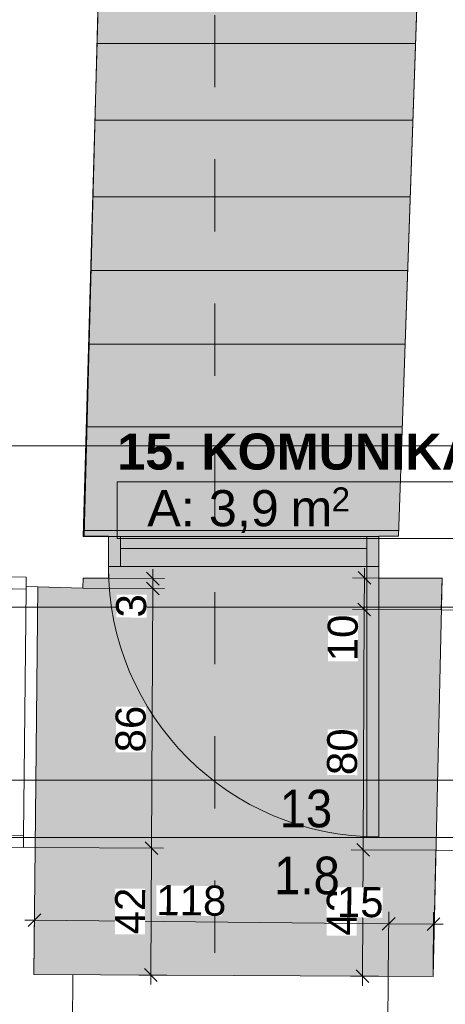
# Model space of a CAD drawing. Header units: millimetres. Extents: x -68772 to 137055, y -73300 to 19650.
# Tile 61 of 125: x 38435 to 39852, y -555 to 2721. Entities that reach past the tile are written whole.
import ezdxf
from ezdxf.enums import TextEntityAlignment as Align

# ---------------------------------------------------------------- set-up
doc = ezdxf.new("R2010")
doc.units = ezdxf.units.MM
doc.header["$MEASUREMENT"] = 0
doc.set_wipeout_variables(frame=1)
doc.linetypes.add('Przerywana', pattern=[480, 240, -240])
doc.linetypes.add('Wipeout_Contour', pattern=[1000, 0, -1000])
for name, color, linetype in [('Dimensions', 7, 'Continuous'), ('Doors', 7, 'Continuous'), ('Nowe_Cut Pattern', 7, 'Continuous'), ('Room Tags', 7, 'Continuous'), ('Spot Elevations', 7, 'Continuous'), ('Stairs', 7, 'Continuous')]:
    doc.layers.add(name, color=color, linetype=linetype)
for name, color, linetype, lineweight in [('Dimensions_Nr_pióra__7', 7, 'Continuous', 5), ('Doors_Nr_pióra__7', 7, 'Continuous', 5), ('Nowe_Metryczki pomieszczeń ARCHICADa_Nr_pióra__1', 7, 'Continuous', 18), ('Room Tags_Nr_pióra__7', 7, 'Continuous', 5), ('Sections_Nr_pióra__7', 7, 'Continuous', 5), ('Spot Elevations_Nr_pióra__7', 7, 'Continuous', 5), ('Stairs_Nr_pióra__7', 7, 'Continuous', 5), ('Walls_Nr_pióra__93', 7, 'Continuous', 20)]:
    doc.layers.add(name, color=color, linetype=linetype, lineweight=lineweight)
doc.styles.add('GENERATED_STYLE_1', font='arial.ttf')
doc.styles.add('GENERATED_STYLE_2', font='arialbd.ttf')
doc.dimstyles.new('GENERATED_STYLE__1', dxfattribs={"dimtxt": 100, "dimasz": 40.305087, "dimexe": 0.18, "dimexo": 0.164042, "dimgap": 0.09, "dimtad": 1, "dimdec": 0, "dimlfac": 0.1, "dimzin": 0, "dimdsep": 46, "dimtxsty": 'GENERATED_STYLE_1', "dimblk": 'ARROWHEAD_6', "dimblk1": 'ARROWHEAD_6', "dimblk2": 'ARROWHEAD_6', "dimcen": 0.09, "dimclrd": 7, "dimclre": 7, "dimclrt": 7, "dimadec": 1, "dimazin": 0, "dimtfac": 1, "dimtdec": 4, "dimtmove": 0, "dimatfit": 3, "dimfxl": 0, "dimtolj": 1, "dimtzin": 0, "dimarcsym": 0})

# ---------------------------------------------------------------- blocks, each defined once
blk = doc.blocks.new('15. KOMUNIKACJA_2_15', base_point=(39508.3, 1183))
at = {"layer": 'Nowe_Cut Pattern', "linetype": 'Continuous', "lineweight": 18}
blk.add_hatch(color=255, dxfattribs=at).paths.add_polyline_path([(38482.4, -456), (39810.7, -462.5), (39840.7, 862.5), (39630, 862.5), (39630, 1002.5), (39695.4, 1002.5), (39760.4, 2861.3), (38698.8, 2885.4), (38645.8, 1001.5), (38730, 1001.5), (38730, 862.5), (38645.8, 862.5), (38644.9, 829.8), (38495, 833.7), (38486.5, -33.9)])
at = {"layer": 'Nowe_Metryczki pomieszczeń ARCHICADa_Nr_pióra__1', "color": 7, "linetype": 'Continuous', "lineweight": 18}
for p, q in [((38759.5, 1183), (40257.1, 1183)), ((38759.5, 994.4), (38759.5, 1183)), ((40257.1, 994.4), (38759.5, 994.4))]:
    blk.add_line(p, q, dxfattribs=at)
at = {"layer": 'Nowe_Metryczki pomieszczeń ARCHICADa_Nr_pióra__1', "color": 7, "lineweight": 18}
for tag, height, style, p in [('ROOM_NAME', 120, 'GENERATED_STYLE_2', (38759.5, 1344.1)), ('ROOM_AREA', 120, 'GENERATED_STYLE_1', (38859.5, 1155.6)), ('DUMMY_342', 120, 'GENERATED_STYLE_1', (39289.6, 1155.6)), ('DUMMY_343', 80, 'GENERATED_STYLE_1', (39472.8, 1164.7))]:
    blk.add_attdef(tag, text='', height=height, dxfattribs=dict(at, style=style)).set_placement(p, align=Align.TOP_LEFT)
blk = doc.blocks.new('Дверь_порог_ - Дверь-8971677-Rzut', base_point=(0, 0))
at = {"layer": 'Doors_Nr_pióra__7', "color": 7, "linetype": 'Continuous', "lineweight": 5}
for p, q in [((450, 929), (410, 929)), ((410, 929), (410, 69)), ((450, 69.5), (450, 929)), ((-410, 69), (-450, 69)), ((-450, 69), (-450, -31)), ((410, 69), (-410, 69)), ((-410, 69), (-410, 29)), ((-410, -31), (-410, 69)), ((410, 29), (410, 69)), ((450, 69), (410, 69)), ((410, 69), (410, -31)), ((450, -31), (450, 69)), ((-410, 29), (410, 29)), ((-450, -31), (-410, -31)), ((-410, -31), (410, -31)), ((410, -31), (450, -31))]:
    blk.add_line(p, q, dxfattribs=at)
blk.add_arc((450, 29), 900, 90, 177.4462, dxfattribs=at)
blk = doc.blocks.new('Дверь_порог_ - Дверь-8971676-Rzut')
at = {"layer": 'Doors_Nr_pióra__7', "color": 7, "linetype": 'Continuous', "lineweight": 5}
for p, q in [((-410, 69), (-450, 69)), ((-450, 69), (-450, -31)), ((410, 69), (-410, 69)), ((-410, 69), (-410, 29)), ((-410, -31), (-410, 69)), ((410, 29), (410, 69)), ((450, 69), (410, 69)), ((410, 69), (410, -31)), ((450, -31), (450, 69)), ((-410, 29), (410, 29)), ((-450, -31), (-410, -31)), ((-410, -31), (410, -31)), ((410, -931), (410, -31)), ((410, -31), (450, -31)), ((450, -70), (450, -931)), ((450, -931), (410, -931))]:
    blk.add_line(p, q, dxfattribs=at)
blk.add_arc((450, -31), 900, 180, 270, dxfattribs=at)
blk = doc.blocks.new('Лестницы 1 - Лестницы 1-8948203-Rzut')
at = {"layer": 'Stairs_Nr_pióra__7', "color": 7, "linetype": 'Continuous', "lineweight": 5}
for p, q in [((26668.5, 2885.1), (26668.5, 3026.8)), ((27794.5, 3026.8), (26668.5, 3026.8)), ((27794.5, 3026.8), (27794.5, 2861.2)), ((26713.4, 2641.8), (27773.7, 2641.8)), ((26706.7, 2386.8), (27764.8, 2386.8)), ((26700.1, 2131.8), (27755.9, 2131.8)), ((26693.6, 1886.8), (27747.3, 1886.8)), ((26687.2, 1641.8), (27738.8, 1641.8)), ((26680, 1366.8), (27729.2, 1366.8)), ((26670.9, 1021.8), (27717.1, 1021.8))]:
    blk.add_line(p, q, dxfattribs=at)
blk = doc.blocks.new('iv_Помещение_Площадь - iv_Помещение_Площадь-55347-Rzut')
at = {"layer": 'Room Tags_Nr_pióra__7', "color": 7, "linetype": 'Continuous', "lineweight": 5}
blk.add_line((-200, 0), (200, 0), dxfattribs=at)
blk.add_circle((0, 0), 250, dxfattribs=at)
blk = doc.blocks.new('Spot Elevations - Высотная отметка - Закрашенное значение-23738-Rzut', base_point=(-269.5, 0))
at = {"layer": 'Spot Elevations_Nr_pióra__7', "color": 7, "linetype": 'Continuous', "lineweight": 5}
blk.add_line((-419.5, 0), (430.5, 0), dxfattribs=at)
blk = doc.blocks.new('*D607')
at = {"layer": 'Dimensions_Nr_pióra__7', "color": 7, "linetype": 'Continuous', "lineweight": 5}
for p, q in [((38146.6, 849.1), (38188.8, 806.5)), ((38163.4, -31.7), (38167.7, 827.8)), ((38347.3, -32.6), (38123.7, -31.5)), ((38142.3, -10.4), (38184.6, -53)), ((38161.4, -454.4), (38163.4, -31.7))]:
    blk.add_line(p, q, dxfattribs=at)
at = {"color": 254, "linetype": 'Wipeout_Contour', "lineweight": 0, "ltscale": 152390.896565}
blk.add_wipeout([(38145.2, 322.3), (38145.9, 474), (38045.9, 474.5), (38045.2, 322.8)], dxfattribs=at).dxf.layer = 'Dimensions'
at = {"layer": 'Dimensions_Nr_pióra__7', "color": 7, "lineweight": 5, "insert": (38145.2, 322.3), "char_height": 100, "attachment_point": 7, "rotation": 89.7177, "style": 'GENERATED_STYLE_1'}
blk.add_mtext('\\A1;86', dxfattribs=at)
blk = doc.blocks.new('ARROWHEAD_6')
at = {"color": 0, "linetype": 'Continuous', "lineweight": 0}
for p, q in [((0, 0), (-1, 0)), ((-0.5, -0.5), (0.5, 0.5))]:
    blk.add_line(p, q, dxfattribs=at)
blk = doc.blocks.new('*D608')
at = {"layer": 'Dimensions_Nr_pióra__7', "color": 7, "linetype": 'Continuous', "lineweight": 5}
for p, q in [((38190.1, 1073.6), (38147.9, 1116.3)), ((38169, 1095), (38169.2, 1126.8)), ((38327.6, 1094.2), (38129.2, 1095.2)), ((38167.7, 827.8), (38169, 1095)), ((38455.7, 826.4), (38127.9, 828)), ((38146.6, 849.1), (38188.8, 806.5)), ((38163.4, -31.7), (38167.7, 827.8))]:
    blk.add_line(p, q, dxfattribs=at)
at = {"color": 254, "linetype": 'Wipeout_Contour', "lineweight": 0, "ltscale": 152442.210195}
blk.add_wipeout([(38148, 885.6), (38148.7, 1037.4), (38048.7, 1037.9), (38048, 886.1)], dxfattribs=at).dxf.layer = 'Dimensions'
at = {"layer": 'Dimensions_Nr_pióra__7', "color": 7, "lineweight": 5, "insert": (38148, 885.6), "char_height": 100, "attachment_point": 7, "rotation": 89.7177, "style": 'GENERATED_STYLE_1'}
blk.add_mtext('\\A1;27', dxfattribs=at)
blk = doc.blocks.new('*D623')
at = {"layer": 'Dimensions_Nr_pióra__7', "color": 7, "linetype": 'Continuous', "lineweight": 5}
for p, q in [((39556.9, -19.8), (39599.1, -62.4)), ((39575.9, -461.4), (39578, -41.1)), ((39554.8, -440.1), (39597, -482.7)), ((39628.8, -461.6), (39536.2, -461.2)), ((39575.8, -493.2), (39575.9, -461.4))]:
    blk.add_line(p, q, dxfattribs=at)
at = {"color": 254, "linetype": 'Wipeout_Contour', "lineweight": 0, "ltscale": 158031.367069}
blk.add_wipeout([(39556.6, -327), (39557.3, -175.2), (39457.3, -174.8), (39456.6, -326.5)], dxfattribs=at).dxf.layer = 'Dimensions'
at = {"layer": 'Dimensions_Nr_pióra__7', "color": 7, "lineweight": 5, "insert": (39556.6, -327), "char_height": 100, "attachment_point": 7, "rotation": 89.7177, "style": 'GENERATED_STYLE_1'}
blk.add_mtext('\\A1;42', dxfattribs=at)
blk = doc.blocks.new('*D624')
at = {"layer": 'Dimensions_Nr_pióra__7', "color": 7, "linetype": 'Continuous', "lineweight": 5}
for p, q in [((39581.9, 758.8), (39582.5, 863.8)), ((39838.2, 757.5), (39542.2, 759)), ((39560.8, 780.1), (39603.1, 737.5)), ((39578, -41.1), (39581.9, 758.8)), ((39556.9, -19.8), (39599.1, -62.4)), ((39820, -42.3), (39538.2, -40.9)), ((39575.9, -461.4), (39578, -41.1))]:
    blk.add_line(p, q, dxfattribs=at)
at = {"color": 254, "linetype": 'Wipeout_Contour', "lineweight": 0, "ltscale": 158042.770268}
blk.add_wipeout([(39559.2, 207.2), (39560, 359), (39460, 359.4), (39459.2, 207.7)], dxfattribs=at).dxf.layer = 'Dimensions'
at = {"layer": 'Dimensions_Nr_pióra__7', "color": 7, "lineweight": 5, "insert": (39559.2, 207.2), "char_height": 100, "attachment_point": 7, "rotation": 89.7177, "style": 'GENERATED_STYLE_1'}
blk.add_mtext('\\A1;80', dxfattribs=at)
at = {"color": 254, "linetype": 'Wipeout_Contour', "lineweight": 0, "ltscale": 158068.35366}
blk.add_wipeout([(39561.1, 585.9), (39561.8, 737.7), (39461.8, 738.2), (39461.1, 586.4)], dxfattribs=at).dxf.layer = 'Dimensions'
at = {"layer": 'Dimensions_Nr_pióra__7', "color": 7, "lineweight": 5, "insert": (39561.1, 585.9), "char_height": 100, "attachment_point": 7, "rotation": 89.7177, "style": 'GENERATED_STYLE_1'}
blk.add_mtext('\\A1;10', dxfattribs=at)
blk = doc.blocks.new('*D625')
at = {"layer": 'Dimensions_Nr_pióra__7', "color": 7, "linetype": 'Continuous', "lineweight": 5}
for p, q in [((39603.6, 842.5), (39561.4, 885.1)), ((39582.5, 863.8), (39582.6, 895.6)), ((39840.5, 862.5), (39542.7, 864)), ((39581.9, 758.8), (39582.5, 863.8)), ((39560.8, 780.1), (39603.1, 737.5))]:
    blk.add_line(p, q, dxfattribs=at)
blk = doc.blocks.new('*D626')
at = {"layer": 'Dimensions_Nr_pióra__7', "color": 7, "linetype": 'Continuous', "lineweight": 5}
for p, q in [((38505.6, -254.7), (38462.7, -296.7)), ((38482.4, -455.8), (38484.5, -235.9)), ((38452.3, -275.4), (38484.1, -275.7)), ((38484.1, -275.7), (39663.2, -287.2)), ((39684.6, -266.2), (39641.8, -308.2))]:
    blk.add_line(p, q, dxfattribs=at)
at = {"color": 254, "linetype": 'Wipeout_Contour', "lineweight": 0, "ltscale": 155996.297662}
blk.add_wipeout([(38889.2, -259.7), (39106.8, -261.8), (39107.8, -161.8), (38890.2, -159.7)], dxfattribs=at).dxf.layer = 'Dimensions'
at = {"color": 254, "linetype": 'Wipeout_Contour', "lineweight": 0, "ltscale": 158269.646052}
blk.add_wipeout([(39490.4, -265.5), (39642.2, -267), (39643.2, -167), (39491.4, -165.5)], dxfattribs=at).dxf.layer = 'Dimensions'
at = {"layer": 'Dimensions_Nr_pióra__7', "color": 7, "lineweight": 5, "char_height": 100, "attachment_point": 7, "rotation": 359.4407, "style": 'GENERATED_STYLE_1'}
for s, insert in [('\\A1;118', (38889.2, -259.7)), ('\\A1;15', (39490.4, -265.5))]:
    blk.add_mtext(s, dxfattribs=dict(at, insert=insert))
blk = doc.blocks.new('*D627')
at = {"layer": 'Dimensions_Nr_pióra__7', "color": 7, "linetype": 'Continuous', "lineweight": 5}
for p, q in [((39661.5, -461.6), (39663.6, -247.4)), ((39810.7, -462.4), (39812.8, -248.9)), ((38484.1, -275.7), (39663.2, -287.2)), ((39684.6, -266.2), (39641.8, -308.2)), ((39663.2, -287.2), (39812.4, -288.7)), ((39791, -309.7), (39833.8, -267.7)), ((39812.4, -288.7), (39844.2, -289))]:
    blk.add_line(p, q, dxfattribs=at)
blk = doc.blocks.new('*D628')
at = {"layer": 'Dimensions_Nr_pióra__7', "color": 7, "linetype": 'Continuous', "lineweight": 5}
for p, q in [((38852.1, -14.5), (38894.3, -57.2)), ((38871.1, -457.9), (38873.2, -35.9)), ((38924, -458.2), (38831.4, -457.7)), ((38850, -436.6), (38892.2, -479.2)), ((38871, -489.7), (38871.1, -457.9))]:
    blk.add_line(p, q, dxfattribs=at)
at = {"color": 254, "linetype": 'Wipeout_Contour', "lineweight": 0, "ltscale": 155212.093861}
blk.add_wipeout([(38851.8, -322.7), (38852.5, -170.9), (38752.5, -170.4), (38751.8, -322.2)], dxfattribs=at).dxf.layer = 'Dimensions'
at = {"layer": 'Dimensions_Nr_pióra__7', "color": 7, "lineweight": 5, "insert": (38851.8, -322.7), "char_height": 100, "attachment_point": 7, "rotation": 89.7177, "style": 'GENERATED_STYLE_1'}
blk.add_mtext('\\A1;42', dxfattribs=at)
blk = doc.blocks.new('*D629')
at = {"layer": 'Dimensions_Nr_pióra__7', "color": 7, "linetype": 'Continuous', "lineweight": 5}
for p, q in [((38877.5, 828.6), (38877.6, 861.4)), ((38917.2, 828.4), (38645.1, 829.8)), ((38898.6, 807.3), (38856.4, 849.9)), ((38873.2, -35.9), (38877.5, 828.6)), ((38852.1, -14.5), (38894.3, -57.2)), ((38913, -36), (38486.7, -33.9)), ((38871.1, -457.9), (38873.2, -35.9))]:
    blk.add_line(p, q, dxfattribs=at)
at = {"color": 254, "linetype": 'Wipeout_Contour', "lineweight": 0, "ltscale": 155227.523549}
blk.add_wipeout([(38854.8, 282.7), (38855.5, 434.4), (38755.5, 434.9), (38754.8, 283.2)], dxfattribs=at).dxf.layer = 'Dimensions'
at = {"layer": 'Dimensions_Nr_pióra__7', "color": 7, "lineweight": 5, "insert": (38854.8, 282.7), "char_height": 100, "attachment_point": 7, "rotation": 89.7177, "style": 'GENERATED_STYLE_1'}
blk.add_mtext('\\A1;86', dxfattribs=at)
at = {"color": 254, "linetype": 'Wipeout_Contour', "lineweight": 0, "ltscale": 155259.304553}
blk.add_wipeout([(38857, 731.6), (38857.4, 807.5), (38757.4, 808), (38757, 732.1)], dxfattribs=at).dxf.layer = 'Dimensions'
at = {"layer": 'Dimensions_Nr_pióra__7', "color": 7, "lineweight": 5, "insert": (38857, 731.6), "char_height": 100, "attachment_point": 7, "rotation": 89.7177, "style": 'GENERATED_STYLE_1'}
blk.add_mtext('\\A1;3', dxfattribs=at)
blk = doc.blocks.new('*D630')
at = {"layer": 'Dimensions_Nr_pióra__7', "color": 7, "linetype": 'Continuous', "lineweight": 5}
for p, q in [((38877.6, 861.4), (38877.8, 893.2)), ((38917.4, 861.2), (38645.9, 862.5)), ((38856.5, 882.7), (38898.7, 840)), ((38877.5, 828.6), (38877.6, 861.4)), ((38898.6, 807.3), (38856.4, 849.9))]:
    blk.add_line(p, q, dxfattribs=at)

msp = doc.modelspace()

# ---------------------------------------------------------------- linework, layer by layer
at = {"layer": 'Nowe_Cut Pattern', "color": 255, "linetype": 'Continuous', "lineweight": 18, "flags": 128}
msp.add_lwpolyline([(38482.4, -456), (39810.7, -462.5), (39840.7, 862.5), (39630, 862.5), (39630, 1002.5), (39695.4, 1002.5), (39760.4, 2861.3), (38698.8, 2885.4), (38645.8, 1001.5), (38730, 1001.5), (38730, 862.5), (38645.8, 862.5), (38644.9, 829.8), (38495, 833.7), (38486.5, -33.9)], close=True, dxfattribs=at)
at = {"layer": 'Sections_Nr_pióra__7', "color": 7, "linetype": 'Przerywana', "lineweight": 5}
msp.add_line((39084.6, -3263.5), (39084.6, 4979), dxfattribs=at)
at = {"layer": 'Walls_Nr_pióra__93', "color": 7, "linetype": 'Continuous', "lineweight": 20}
for p, q in [((38649.4, 1002.5), (38698.8, 2885.4)), ((39760.4, 2861.3), (39695.4, 1002.5)), ((38730, 1002.5), (38649.4, 1002.5)), ((38730, 862.5), (38730, 1002.5)), ((38730, 1001.5), (38730, 1002.5)), ((39695.4, 1002.5), (39630, 1002.5)), ((39630, 1002.5), (39630, 1001.5)), ((39630, 1002.5), (39630, 862.5)), ((38644.9, 829.8), (38645.8, 862.5)), ((38645.8, 862.5), (38730, 862.5)), ((39630, 862.5), (39840.7, 862.5)), ((39840.7, 862.5), (39838.3, 757.5)), ((38355.8, 828.4), (38455.9, 826.4)), ((38456, 834.7), (38644.9, 829.8)), ((39838.3, 757.5), (39977.3, 754.4)), ((38486.5, -33.9), (38346.5, -32.6)), ((38482.4, -456), (38486.5, -33.9)), ((39820.2, -42.3), (39810.7, -462.5)), ((39960.2, -45.4), (39820.2, -42.3)), ((38611.5, -456.6), (38482.4, -456)), ((38610.1, -736.6), (38611.5, -456.6)), ((39661.5, -461.8), (39660.1, -741.8)), ((39810.7, -462.5), (39661.5, -461.8))]:
    msp.add_line(p, q, dxfattribs=at)

# ---------------------------------------------------------------- block references
at = {"layer": 'Doors', "color": 7, "linetype": 'Continuous', "lineweight": 5, "zscale": 1000}
msp.add_blockref('Дверь_порог_ - Дверь-8971676-Rzut', (39180, 932.5), dxfattribs=at)
at = {"layer": 'Doors', "color": 7, "linetype": 'Continuous', "lineweight": 5, "zscale": 1000, "rotation": 89.4407405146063}
msp.add_blockref('Дверь_порог_ - Дверь-8971677-Rzut', (38420.9, 416.7), dxfattribs=at)
at = {"layer": 'Nowe_Cut Pattern', "color": 7, "linetype": 'Continuous', "lineweight": 18}
msp.add_blockref('15. KOMUNIKACJA_2_15', (39508.3, 1183), dxfattribs=at).add_auto_attribs({'ROOM_NAME': '15. KOMUNIKACJA', 'ROOM_AREA': 'A: 3,9', 'DUMMY_342': ' m', 'DUMMY_343': '2'})
at = {"layer": 'Room Tags', "color": 7, "linetype": 'Continuous', "lineweight": 5, "xscale": 49.99999999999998, "yscale": 49.99999999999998, "zscale": 1000}
msp.add_blockref('iv_Помещение_Площадь - iv_Помещение_Площадь-55347-Rzut', (39373.4, 0), dxfattribs=at)
at = {"layer": 'Spot Elevations', "color": 7, "linetype": 'Continuous', "lineweight": 5, "xscale": 49.99999999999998, "yscale": 49.99999999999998, "zscale": 1000}
for p in [(23971.8, 1303.5), (23089.3, 766.1), (27971.4, 191.1)]:
    msp.add_blockref('Spot Elevations - Высотная отметка - Закрашенное значение-23738-Rzut', p, dxfattribs=at)
at = {"layer": 'Stairs', "color": 7, "linetype": 'Continuous', "lineweight": 5, "zscale": 1000}
msp.add_blockref('Лестницы 1 - Лестницы 1-8948203-Rzut', (11979, 0), dxfattribs=at)

# ---------------------------------------------------------------- next in the draw order: dimensions: what is measured, and where the dimension line sits
at = {"layer": 'Dimensions', "color": 7, "linetype": 'Continuous', "lineweight": 5}
for base, p1, p2, picture, middle in [((38167.7, 827.8), (38347.5, -32.6), (38455.9, 826.4), '*D607', (38095.6, 398.8)), ((39578, -41.1), (39629, -461.6), (39820.2, -42.3), '*D623', (39507, -250.5))]:
    dim = msp.add_linear_dim(base=base, p1=p1, p2=p2, angle=89.7177, dimstyle='GENERATED_STYLE__1', dxfattribs=at)
    dim.commit()
    dim.dimension.update_dxf_attribs({"geometry": picture, "text_midpoint": middle, "dimtype": 160, "text_rotation": 89.7177})

# ---------------------------------------------------------------- next in the draw order: dimensions: what is measured, and where the dimension line sits
for base, p1, p2, picture, middle in [((38169, 1095), (38455.9, 826.4), (38327.8, 1094.2), '*D608', (38098.3, 962.1)), ((39581.9, 758.8), (39820.2, -42.3), (39838.3, 757.5), '*D624', (39509.6, 283.7))]:
    dim = msp.add_linear_dim(base=base, p1=p1, p2=p2, angle=89.7177, dimstyle='GENERATED_STYLE__1', dxfattribs=at)
    dim.commit()
    dim.dimension.update_dxf_attribs({"geometry": picture, "text_midpoint": middle, "dimtype": 160, "text_rotation": 89.7177})

# ---------------------------------------------------------------- next in the draw order: texts
at = {"layer": 'Room Tags_Nr_pióra__7', "color": 7, "linetype": 'Continuous', "lineweight": 5, "insert": (39300.3, 158.7), "char_height": 125, "attachment_point": 1, "style": 'GENERATED_STYLE_1'}
msp.add_mtext('\\A1;{\\W0.9;13}', dxfattribs=at)

# ---------------------------------------------------------------- next in the draw order: dimensions: what is measured, and where the dimension line sits
at = {"layer": 'Dimensions', "color": 7, "linetype": 'Continuous', "lineweight": 5}
for base, p1, p2, angle, picture, middle, turn in [((39582.4642, 863.7719), (39838.3228, 757.5266), (39840.7, 862.4998), 89.7177, '*D625', (39511.4713, 662.3859), 89.7177), ((39663.2, -287.2), (38482.4, -456), (39661.5, -461.8), 359.4407, '*D626', (39004, -210.8), 359.4407)]:
    dim = msp.add_linear_dim(base=base, p1=p1, p2=p2, angle=angle, dimstyle='GENERATED_STYLE__1', dxfattribs=at)
    dim.commit()
    dim.dimension.update_dxf_attribs({"geometry": picture, "text_midpoint": middle, "dimtype": 160, "text_rotation": turn})

# ---------------------------------------------------------------- next in the draw order: texts
at = {"layer": 'Room Tags_Nr_pióra__7', "color": 7, "linetype": 'Continuous', "lineweight": 5, "insert": (39282.1, -63.9), "char_height": 125, "attachment_point": 1, "style": 'GENERATED_STYLE_1'}
msp.add_mtext('\\A1;{\\W0.9;1.8}', dxfattribs=at)

# ---------------------------------------------------------------- next in the draw order: dimensions: what is measured, and where the dimension line sits
at = {"layer": 'Dimensions', "color": 7, "linetype": 'Continuous', "lineweight": 5}
dim = msp.add_linear_dim(base=(39812.4, -288.7), p1=(39661.5, -461.8), p2=(39810.7, -462.5), angle=359.4407, dimstyle='GENERATED_STYLE__1', dxfattribs=at)
dim.commit()
dim.dimension.update_dxf_attribs({"geometry": '*D627', "text_midpoint": (39567.1, -216.3), "dimtype": 160, "text_rotation": 359.4407})

# ---------------------------------------------------------------- next in the draw order: dimensions: what is measured, and where the dimension line sits
dim = msp.add_linear_dim(base=(38873.2, -35.9), p1=(38924.2, -458.2), p2=(38486.5, -33.9), angle=89.7177, dimstyle='GENERATED_STYLE__1', dxfattribs=at)
dim.commit()
dim.dimension.update_dxf_attribs({"geometry": '*D628', "text_midpoint": (38802.2, -246.2), "dimtype": 160, "text_rotation": 89.7177})

# ---------------------------------------------------------------- next in the draw order: dimensions: what is measured, and where the dimension line sits
dim = msp.add_linear_dim(base=(38877.5, 828.6), p1=(38486.5, -33.9), p2=(38644.9, 829.8), angle=89.7177, dimstyle='GENERATED_STYLE__1', dxfattribs=at)
dim.commit()
dim.dimension.update_dxf_attribs({"geometry": '*D629', "text_midpoint": (38805.1, 359.1), "dimtype": 160, "text_rotation": 89.7177})

# ---------------------------------------------------------------- next in the draw order: dimensions: what is measured, and where the dimension line sits
dim = msp.add_linear_dim(base=(38877.6, 861.4), p1=(38644.9, 829.8), p2=(38645.8, 862.5), angle=89.7177, dimstyle='GENERATED_STYLE__1', dxfattribs=at)
dim.commit()
dim.dimension.update_dxf_attribs({"geometry": '*D630', "text_midpoint": (38807.2, 770), "dimtype": 160, "text_rotation": 89.7177})

doc.saveas('drawing.dxf')
